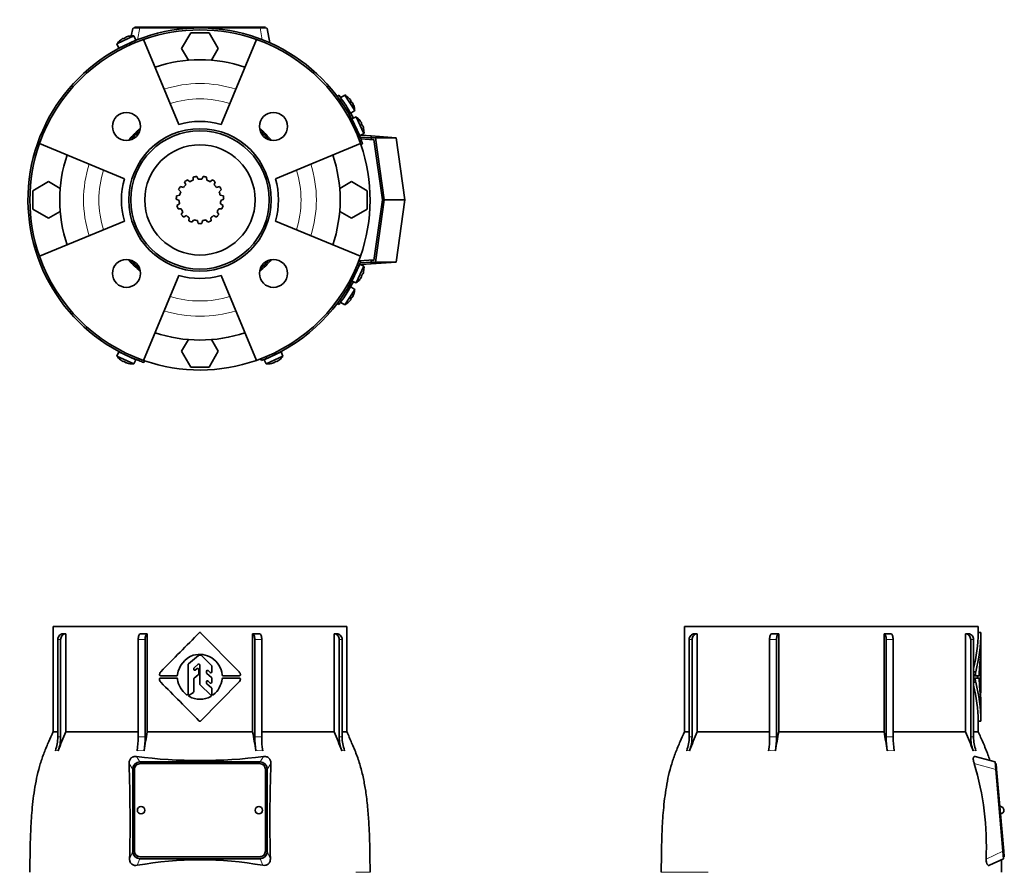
# Model space of a CAD drawing. Header units: millimetres. Extents: x 160 to 756, y -1041 to 1345.
# Tile 15 of 15: x 160 to 687, y 889 to 1345. Entities that reach past the tile are written whole.
import ezdxf

# ---------------------------------------------------------------- set-up
doc = ezdxf.new("R2010")
doc.units = ezdxf.units.MM
for name, color, linetype in [('LOW_134-4', 7, 'Continuous'), ('M5X8_UNI7687', 7, 'Continuous'), ('VSI134_FILTRO_A', 7, 'Continuous'), ('VSI134_FILTRO_B', 7, 'Continuous'), ('VSI134_GIUNTO_8×', 7, 'Continuous'), ('VSI134_SUPPORTO_', 7, 'Continuous'), ('VSI134_TERMINALE', 7, 'Continuous'), ('VSI134_TESTATA', 7, 'Continuous')]:
    doc.layers.add(name, color=color, linetype=linetype)

# ---------------------------------------------------------------- blocks, each defined once
blk = doc.blocks.new('SE')
at = {"layer": 'VSI134_TESTATA', "color": 7, "linetype": 'Continuous', "lineweight": 35}
for p, q in [((334.79, 1020.18), (177.79, 1020.18)), ((177.79, 1020.18), (177.79, 963.84)), ((256.64, 1016.82), (277.24, 995.94)), ((334.79, 963.84), (334.79, 1020.18)), ((180.23, 961.07), (180.23, 1013.18)), ((181.76, 1013.18), (181.76, 961.07)), ((184.55, 1016.18), (184.55, 963.84)), ((223.25, 961.07), (223.25, 1013.18)), ((226.95, 1013.18), (226.95, 961.07)), ((228.11, 1016.18), (228.11, 963.84)), ((284.47, 963.84), (284.47, 1016.18)), ((285.63, 961.07), (285.63, 1013.18)), ((289.33, 1013.18), (289.33, 961.07)), ((328.03, 963.84), (328.03, 1016.18)), ((330.82, 961.07), (330.82, 1013.18)), ((332.35, 1013.18), (332.35, 961.07)), ((250.07, 1000.15), (255.53, 1004.64)), ((255.85, 1004.75), (256.71, 1004.75)), ((257.06, 1004.61), (262.47, 999.26)), ((249.89, 984.01), (249.89, 999.76)), ((252.97, 997.2), (252.97, 997.71)), ((253.14, 998.09), (255.35, 999.97)), ((253.78, 996.8), (254.78, 997.6)), ((255.59, 994.62), (255.59, 997.21)), ((256.17, 989.29), (256.17, 999.59)), ((259.76, 995.44), (259.76, 996.15)), ((260.59, 996.53), (261.79, 995.48)), ((262.62, 995.86), (262.62, 998.91)), ((235.14, 992.54), (243.78, 992.54)), ((243.78, 993.82), (235.18, 993.82)), ((244.29, 994.52), (244.28, 994.3)), ((244.28, 992.07), (244.29, 991.85)), ((252.97, 985.3), (252.97, 992.08)), ((253.16, 992.47), (255.4, 994.23)), ((277.26, 990.45), (256.64, 969.54)), ((259.76, 989.88), (259.76, 990.58)), ((259.93, 995.07), (262.45, 992.87)), ((260.59, 990.96), (261.79, 989.9)), ((262.62, 990.27), (262.62, 992.49)), ((277.43, 993.82), (268.62, 993.82)), ((268.62, 992.55), (277.43, 992.54)), ((262.13, 983.41), (256.33, 988.93)), ((259.93, 989.51), (262.45, 987.26)), ((262.62, 983.98), (262.62, 986.89)), ((250.57, 983.44), (252.74, 984.88)), ((180.23, 963.84), (177.79, 963.84)), ((184.55, 963.84), (223.25, 963.84)), ((228.11, 963.84), (284.47, 963.84)), ((289.33, 963.84), (328.03, 963.84)), ((332.35, 963.84), (334.79, 963.84)), ((220.29, 899.86), (220.29, 943.69)), ((221.29, 943.75), (221.29, 899.91)), ((224.11, 947.68), (288.47, 947.68)), ((288.29, 946.74), (224.29, 946.74)), ((291.29, 899.91), (291.29, 943.75)), ((292.29, 943.69), (292.29, 899.86)), ((221.29, 899.91), (221.29, 899.87)), ((288.47, 895.88), (224.11, 895.88)), ((224.29, 896.93), (288.29, 896.93)), ((224.29, 896.88), (288.29, 896.88)), ((291.29, 899.91), (291.29, 899.87))]:
    blk.add_line(p, q, dxfattribs=at)
at = {"layer": 'VSI134_TESTATA', "color": 4, "linetype": 'Continuous', "lineweight": 9}
for p, q in [((181.76, 1013.18), (180.23, 1013.18)), ((226.95, 1013.18), (223.25, 1013.18)), ((289.33, 1013.18), (285.63, 1013.18)), ((332.35, 1013.18), (330.82, 1013.18)), ((179.31, 953.74), (178.93, 953.69)), ((179.31, 953.74), (180.46, 953.69)), ((223.63, 953.74), (222.71, 953.69)), ((223.63, 953.74), (226.41, 953.69)), ((287.08, 953.74), (286.17, 953.69)), ((287.08, 953.74), (289.86, 953.69)), ((332.5, 953.74), (332.12, 953.69)), ((332.5, 953.74), (333.65, 953.69)), ((224.11, 947.68), (222.29, 950.53)), ((290.29, 950.53), (288.47, 947.68)), ((220.29, 943.69), (218.33, 946.76)), ((294.25, 946.76), (292.29, 943.69)), ((218.65, 895.67), (220.29, 899.86)), ((222.73, 892.35), (224.11, 895.88)), ((224.29, 896.93), (224.29, 896.88)), ((288.29, 896.93), (288.29, 896.88)), ((288.47, 895.88), (289.85, 892.35)), ((292.29, 899.86), (293.93, 895.67)), ((339.75, 888.61), (347.29, 888.61))]:
    blk.add_line(p, q, dxfattribs=at)
at = {"layer": 'VSI134_TESTATA', "color": 7, "linetype": 'Continuous', "lineweight": 35}
for centre, radius, start, end in [((8939.11, -7577.95), 12217.51, 135.293139, 135.430862), ((256.29, 1016.47), 0.5, 44.6048, 135.2692), ((183.79, -336.25), 1352.43, 89.96758, 90.03242), ((328.79, -336.25), 1352.43, 89.96758, 90.03242), ((257.05, 992.56), 12.92, 109.8101, 171.2914), ((256.13, 992.87), 12.34, 57.8588, 106.2573), ((255.85, 1004.25), 0.5, 89.9992, 129.4492), ((256.71, 1004.25), 0.502, 45.3881, 89.921), ((255.6, 992.91), 12.6, 6.1637, 55.7127), ((237.2, 994.27), 2.53, 138.9855, 177.435), ((250.39, 999.76), 0.503, 129.6191, 179.8293), ((253.47, 997.71), 0.503, 130.5093, 179.8462), ((253.47, 997.2), 0.5, 180, 308.3701), ((255.09, 997.21), 0.5, 0, 128.3701), ((255.67, 999.59), 0.5, 0, 130.3555), ((260.26, 996.15), 0.5, 48.872, 180), ((262.12, 995.86), 0.5, 228.8721, 360), ((262.12, 998.91), 0.502, 0.0921, 45.217), ((276.53, 995.24), 1, 39.9753, 44.6048), ((274.93, 994.01), 3.01, 7.2724, 38.3465), ((236.78, 991.85), 2.15, 175.1196, 227.0931), ((235.14, 992.04), 0.5, 90, 181.1653), ((235.18, 994.32), 0.5, 173.2798, 270), ((-3967.25, -3209.91), 5941.64, 44.701818, 44.983778), ((243.78, 994.32), 0.5, 270, 356.945), ((243.78, 992.04), 0.5, 3.055, 90), ((256.37, 993.38), 12.18, 187.2267, 233.2382), ((253.47, 992.08), 0.503, 128.2341, 179.8111), ((255.09, 994.62), 0.503, 308.2331, 359.812), ((260.26, 995.44), 0.503, 180.1424, 228.7099), ((260.26, 990.58), 0.5, 48.3928, 180), ((262.12, 990.27), 0.5, 228.3928, 360), ((262.11, 992.49), 0.503, 0.145, 48.7072), ((255.57, 993.48), 12.63, 308.4465, 353.7792), ((268.62, 994.32), 0.5, 187.0198, 270), ((268.62, 992.05), 0.5, 89.956, 172.9788), ((275.24, 992.23), 2.7, 318.6093, 354.47), ((277.43, 994.32), 0.5, 270, 8.5762), ((277.43, 992.04), 0.5, 352.1811, 89.956), ((252.46, 985.3), 0.504, 303.8575, 359.7442), ((256.68, 989.29), 0.502, 180.1047, 226.3403), ((260.26, 989.89), 0.503, 180.1334, 228.1267), ((262.11, 986.89), 0.503, 0.1074, 48.1235), ((249.39, 984.01), 0.5, 231.9328, 360), ((250.85, 983.02), 0.5, 123.6017, 240.2731), ((256.03, 992.57), 11.36, 241.4726, 271.3254), ((256.56, 992.54), 11.33, 268.6311, 298.8939), ((261.78, 983.05), 0.5, 300.4135, 46.4449), ((263.12, 983.98), 0.5, 179.9709, 308.3186), ((256.29, 969.89), 0.5, 224.7366, 315.3954), ((158.71, 961.06), 21.52, 339.9832, 0.0362), ((390.64, 874.77), 224.52, 156.6256, 159.4185), ((160.24, 961.06), 21.52, 339.9832, 0.0362), ((173.55, 960.99), 49.7, 351.5576, 0.096), ((671.49, 884.5), 450.42, 169.8554, 171.1641), ((177.24, 960.99), 49.7, 351.5576, 0.096), ((-158.91, 884.5), 450.42, 8.8359, 10.1446), ((335.33, 960.99), 49.7, 179.904, 188.4424), ((339.03, 960.99), 49.7, 179.904, 188.4424), ((121.93, 874.77), 224.52, 20.5815, 23.3744), ((352.34, 961.06), 21.52, 179.9638, 200.0168), ((353.87, 961.06), 21.52, 179.9638, 200.0168), ((256.29, 1221.19), 272.79, 262.8396, 277.1604), ((-633.79, 915.87), 852.68, 358.64241, 2.07545), ((1118.44, 916.05), 824.76, 177.86642, 181.41572), ((224.79, 921.83), 2, 0, 180), ((287.79, 921.83), 2, 0, 180), ((256.29, 704.79), 190.54, 79.8557, 100.1443)]:
    blk.add_arc(centre, radius, start, end, dxfattribs=at)
at = {"layer": 'VSI134_TESTATA', "color": 4, "linetype": 'Continuous', "lineweight": 9}
for centre, radius, start, end in [((180.99, 955.21), 5.91, 82.5651, 97.4349), ((225.1, 926.79), 34.33, 86.9151, 93.0849), ((287.48, 926.79), 34.33, 86.9151, 93.0849), ((331.59, 955.21), 5.91, 82.5651, 97.4349)]:
    blk.add_arc(centre, radius, start, end, dxfattribs=at)
at = {"layer": 'VSI134_TESTATA', "color": 7, "linetype": 'Continuous', "lineweight": 35}
for centre, major_axis, ratio, start_param, end_param in [((183, 1013.18), (0, -3), 0.92388, 3.133099, 4.712389), ((184.53, 1013.18), (0, -3), 0.92388, 3.133099, 4.712389), ((224.4, 1013.18), (0, -3), 0.382683, 3.133099, 4.712389), ((228.1, 1013.18), (0, -3), 0.382683, 3.133099, 4.712389), ((284.48, 1013.18), (0, -3), 0.382683, 1.570796, 3.150087), ((288.18, 1013.18), (0, -3), 0.382683, 1.570796, 3.150087), ((328.05, 1013.18), (0, -3), 0.92388, 1.570796, 3.150087), ((329.58, 1013.18), (0, -3), 0.92388, 1.570796, 3.150087), ((224.35, 943.44), (1.95, -3.83), 0.92919, 2.69912, 4.210489), ((224.29, 943.75), (3, 0), 0.996195, 1.570796, 3.141593), ((288.29, 943.75), (3, 0), 0.996195, 0, 1.570796), ((288.23, 943.44), (-1.95, -3.83), 0.92919, 2.072696, 3.584065), ((224.79, 921.83), (2, 0), 0.996195, 3.141593, 6.283185), ((287.79, 921.83), (2, 0), 0.996195, 3.141593, 6.283185), ((224.35, 900.12), (1.95, 3.83), 0.92919, 2.072697, 3.584065), ((224.29, 899.91), (-3, 0), 0.996195, 0, 1.570796), ((224.29, 899.87), (-3, 0), 0.996195, 0, 1.570796), ((288.29, 899.91), (-3, 0), 0.996195, 1.570796, 3.141593), ((288.29, 899.87), (-3, 0), 0.996195, 1.570796, 3.141593), ((288.23, 900.12), (-1.95, 3.83), 0.92919, 2.69912, 4.210488)]:
    blk.add_ellipse(centre, major_axis=major_axis, ratio=ratio, start_param=start_param, end_param=end_param, dxfattribs=at)
for points in [[(224.41, 1016.18), (225.63, 1016.18), (226.86, 1016.18), (228.11, 1016.18)], [(284.47, 1016.18), (285.72, 1016.18), (286.95, 1016.18), (288.17, 1016.18)]]:
    blk.add_open_spline(points, degree=3, dxfattribs=at)
for points, knots in [([(177.8, 963.87), (176.91, 961.92), (175.35, 958.5), (172.89, 952.69), (170.8, 946.7), (169.17, 940.52), (167.96, 934.28), (167.06, 928.04), (166.24, 920.1), (165.66, 910.52), (165.39, 899.22), (165.32, 892.47), (165.3, 888.6)], [0, 0, 0, 0, 0.075828, 0.157662, 0.24065, 0.323649, 0.406117, 0.487779, 0.568882, 0.716697, 0.863346, 1, 1, 1, 1]), ([(347.28, 888.61), (347.26, 891.49), (347.22, 896.59), (347.07, 905.14), (346.73, 913.75), (346.14, 922.45), (345.22, 930.55), (343.95, 938.03), (342.34, 944.87), (340.15, 951.5), (337.49, 957.93), (335.77, 961.71), (334.78, 963.87)], [0, 0, 0, 0, 0.1021, 0.21378, 0.32619, 0.439201, 0.552954, 0.643265, 0.734414, 0.825783, 0.916073, 1, 1, 1, 1]), ([(218.33, 946.76), (218.31, 947.01), (218.32, 947.27), (218.39, 947.79), (218.44, 948.06), (218.62, 948.57), (218.73, 948.82), (219.02, 949.28), (219.19, 949.49), (219.49, 949.77), (219.6, 949.86), (219.82, 950.02), (219.93, 950.09), (220.17, 950.22), (220.29, 950.28), (220.54, 950.37), (220.66, 950.41), (221.03, 950.51), (221.29, 950.55), (221.79, 950.57), (222.04, 950.56), (222.29, 950.53)], [0, 0, 0, 0, 0.125, 0.125, 0.25, 0.25, 0.375, 0.375, 0.5, 0.5, 0.5625, 0.5625, 0.625, 0.625, 0.6875, 0.6875, 0.75, 0.75, 0.875, 0.875, 1, 1, 1, 1]), ([(290.29, 950.53), (290.54, 950.56), (290.79, 950.57), (291.29, 950.55), (291.54, 950.51), (292.04, 950.38), (292.29, 950.29), (292.76, 950.03), (292.98, 949.87), (293.28, 949.6), (293.37, 949.49), (293.55, 949.28), (293.63, 949.17), (293.85, 948.82), (293.96, 948.57), (294.13, 948.06), (294.19, 947.8), (294.26, 947.27), (294.27, 947.01), (294.25, 946.76)], [0, 0, 0, 0, 0.125, 0.125, 0.25, 0.25, 0.375, 0.375, 0.5, 0.5, 0.5625, 0.5625, 0.625, 0.625, 0.75, 0.75, 0.875, 0.875, 1, 1, 1, 1]), ([(222.73, 892.35), (222.24, 892.26), (221.74, 892.25), (221.01, 892.38), (220.77, 892.45), (220.31, 892.64), (220.09, 892.77), (219.69, 893.07), (219.51, 893.24), (219.19, 893.65), (219.05, 893.87), (218.84, 894.35), (218.76, 894.61), (218.66, 895.13), (218.64, 895.4), (218.65, 895.67)], [0, 0, 0, 0, 0.25, 0.25, 0.375, 0.375, 0.5, 0.5, 0.625, 0.625, 0.75, 0.75, 0.875, 0.875, 1, 1, 1, 1]), ([(293.93, 895.67), (293.94, 895.4), (293.92, 895.14), (293.82, 894.62), (293.74, 894.36), (293.58, 894), (293.52, 893.89), (293.39, 893.66), (293.32, 893.56), (293.08, 893.25), (292.89, 893.08), (292.49, 892.77), (292.27, 892.65), (291.81, 892.46), (291.57, 892.39), (290.85, 892.25), (290.34, 892.26), (289.85, 892.35)], [0, 0, 0, 0, 0.125, 0.125, 0.25, 0.25, 0.3125, 0.3125, 0.375, 0.375, 0.5, 0.5, 0.625, 0.625, 0.75, 0.75, 1, 1, 1, 1])]:
    blk.add_open_spline(points, degree=3, knots=knots, dxfattribs=at)
blk = doc.blocks.new('SE1')
at = {"layer": 'LOW_134-4', "color": 7, "linetype": 'Continuous', "lineweight": 35}
for p, q in [((342.32, 1280.98), (349.33, 1280.49)), ((349.33, 1216.26), (341.4, 1215.7))]:
    blk.add_line(p, q, dxfattribs=at)
at = {"layer": 'M5X8_UNI7687', "color": 7, "linetype": 'Continuous', "lineweight": 35}
for p, q in [((220.82, 1336.1), (211.88, 1331.94)), ((212.88, 1329.64), (221.94, 1333.87)), ((213.81, 1333.94), (213.79, 1333.95)), ((215.2, 1334.81), (215.3, 1334.63)), ((216.49, 1335.41), (216.56, 1335.22)), ((218.05, 1335.94), (218.05, 1335.91)), ((221.94, 1333.87), (220.82, 1336.1)), ((211.88, 1331.94), (212.88, 1329.64)), ((333.7, 1304.52), (331.56, 1303.22)), ((339.07, 1296.25), (333.7, 1304.52)), ((335.95, 1302.89), (335.96, 1302.91)), ((337, 1301.64), (336.84, 1301.51)), ((337.01, 1294.83), (339.07, 1296.25)), ((337.78, 1300.45), (337.6, 1300.35)), ((338.49, 1298.97), (338.52, 1298.97)), ((339.85, 1292.78), (337.56, 1291.79)), ((337.56, 1291.79), (341.78, 1282.72)), ((344.02, 1283.84), (339.85, 1292.78)), ((341.85, 1290.85), (341.87, 1290.87)), ((342.72, 1289.46), (342.55, 1289.36)), ((343.32, 1288.18), (343.13, 1288.11)), ((343.85, 1286.61), (343.83, 1286.62)), ((341.78, 1282.72), (344.02, 1283.84)), ((341.78, 1214.02), (337.56, 1204.96)), ((339.85, 1203.97), (344.02, 1212.9)), ((344.02, 1212.9), (341.78, 1214.02)), ((342.72, 1207.28), (342.55, 1207.39)), ((343.32, 1208.57), (343.13, 1208.64)), ((343.83, 1210.13), (343.85, 1210.13)), ((339.07, 1200.5), (337.01, 1201.92)), ((337.56, 1204.96), (339.85, 1203.97)), ((341.87, 1205.88), (341.85, 1205.9)), ((333.7, 1192.23), (339.07, 1200.5)), ((337.78, 1196.3), (337.6, 1196.4)), ((338.49, 1197.77), (338.52, 1197.78)), ((331.56, 1193.53), (333.7, 1192.23)), ((335.95, 1193.86), (335.96, 1193.83)), ((337, 1195.11), (336.84, 1195.24)), ((212.88, 1167.11), (211.88, 1164.81)), ((211.88, 1164.81), (220.82, 1160.64)), ((221.94, 1162.88), (212.88, 1167.11)), ((299.7, 1167.11), (290.64, 1162.88)), ((291.76, 1160.64), (300.7, 1164.81)), ((300.7, 1164.81), (299.7, 1167.11)), ((213.81, 1162.81), (213.79, 1162.8)), ((215.2, 1161.94), (215.3, 1162.11)), ((216.49, 1161.34), (216.56, 1161.53)), ((218.05, 1160.84), (218.05, 1160.81)), ((220.82, 1160.64), (221.94, 1162.88)), ((290.64, 1162.88), (291.76, 1160.64)), ((294.53, 1160.84), (294.53, 1160.81)), ((296.09, 1161.34), (296.02, 1161.53)), ((297.38, 1161.94), (297.28, 1162.11)), ((298.77, 1162.81), (298.79, 1162.8))]:
    blk.add_line(p, q, dxfattribs=at)
for centre, radius, start, end in [((220.03, 1326.13), 10, 128.5916, 144.5414), ((220.03, 1326.13), 10, 85.4586, 101.4084), ((220.34, 1332.57), 0.5, 115, 138.8118), ((214.9, 1330.03), 0.5, 91.1882, 115), ((332.23, 1301.27), 0.5, 9.1315, 33), ((329.09, 1295.65), 10, 46.5916, 62.5414), ((335.5, 1296.24), 0.5, 33, 56.6899), ((329.09, 1295.65), 10, 3.4586, 19.4084), ((334.05, 1284.63), 10, 38.5916, 54.5414), ((337.95, 1289.76), 0.5, 1.1882, 25), ((334.05, 1284.63), 10, 355.4586, 11.4084), ((340.48, 1284.32), 0.5, 25, 48.8118), ((340.48, 1212.42), 0.5, 311.1882, 335), ((334.05, 1212.11), 10, 348.5916, 4.5414), ((337.95, 1206.99), 0.5, 335, 358.8118), ((334.05, 1212.11), 10, 305.4586, 321.4084), ((335.5, 1200.51), 0.5, 303.3101, 327), ((329.09, 1201.1), 10, 340.5916, 356.5414), ((332.23, 1195.48), 0.5, 327, 349.9069), ((329.09, 1201.1), 10, 297.4586, 313.4084), ((220.03, 1170.61), 10, 215.4586, 231.4084), ((214.9, 1166.71), 0.5, 245, 268.8118), ((297.68, 1166.71), 0.5, 271.1882, 295), ((292.55, 1170.61), 10, 308.5916, 324.5414), ((220.03, 1170.61), 10, 258.5916, 274.5414), ((220.34, 1164.18), 0.5, 221.1882, 245), ((292.55, 1170.61), 10, 265.4586, 281.4084), ((292.24, 1164.18), 0.5, 295, 318.8118)]:
    blk.add_arc(centre, radius, start, end, dxfattribs=at)
for centre, major_axis, ratio, start_param, end_param in [((220.02, 1326.15), (-9.06, -4.23), 0.996195, 4.833518, 4.948078), ((219.1, 1328.14), (8.39, 3.91), 0.811251, 1.49595, 1.645642), ((220.02, 1326.15), (9.06, 4.23), 0.996195, 1.335108, 1.449667), ((329.1, 1295.66), (-5.45, 8.39), 0.996195, 4.833518, 4.948078), ((330.94, 1296.85), (5.04, -7.77), 0.811251, 1.49595, 1.645642), ((329.1, 1295.66), (5.45, -8.39), 0.996195, 1.335108, 1.449667), ((334.06, 1284.64), (-4.23, 9.06), 0.996195, 4.833518, 4.948078), ((336.05, 1285.57), (3.91, -8.39), 0.811251, 1.49595, 1.645642), ((334.06, 1284.64), (4.23, -9.06), 0.996195, 1.335108, 1.449667), ((334.06, 1212.11), (-4.23, -9.06), 0.996195, 1.335108, 1.449667), ((336.05, 1211.18), (-3.91, -8.39), 0.811251, 1.49595, 1.645642), ((334.06, 1212.11), (4.23, 9.06), 0.996195, 4.833518, 4.948078), ((330.94, 1199.9), (-5.04, -7.77), 0.811251, 1.49595, 1.645642), ((329.1, 1201.09), (5.45, 8.39), 0.996195, 4.833518, 4.948078), ((329.1, 1201.09), (-5.45, -8.39), 0.996195, 1.335108, 1.449667), ((220.02, 1170.6), (-9.06, 4.23), 0.996195, 1.335108, 1.449667), ((219.1, 1168.61), (-8.39, 3.91), 0.811251, 1.49595, 1.645642), ((220.02, 1170.6), (9.06, -4.23), 0.996195, 4.833518, 4.948078), ((292.56, 1170.6), (-9.06, -4.23), 0.996195, 1.335108, 1.449667), ((293.48, 1168.61), (-8.39, -3.91), 0.811251, 1.49595, 1.645642), ((292.56, 1170.6), (9.06, 4.23), 0.996195, 4.833518, 4.948078)]:
    blk.add_ellipse(centre, major_axis=major_axis, ratio=ratio, start_param=start_param, end_param=end_param, dxfattribs=at)
for points in [[(215.2, 1334.81), (215.2, 1334.81), (215.2, 1334.81), (215.19, 1334.81), (215.17, 1334.81), (215.16, 1334.81), (215.14, 1334.8), (215.12, 1334.79), (215.09, 1334.78), (215.06, 1334.77), (215.02, 1334.75), (214.99, 1334.73), (214.95, 1334.72), (214.91, 1334.69), (214.87, 1334.67), (214.84, 1334.65), (214.79, 1334.63), (214.76, 1334.61), (214.75, 1334.6)], [(216.94, 1335.62), (216.92, 1335.61), (216.89, 1335.6), (216.84, 1335.59), (216.8, 1335.57), (216.76, 1335.56), (216.72, 1335.54), (216.68, 1335.52), (216.65, 1335.51), (216.61, 1335.49), (216.58, 1335.48), (216.55, 1335.47), (216.53, 1335.45), (216.52, 1335.44), (216.5, 1335.43), (216.49, 1335.42), (216.49, 1335.42), (216.49, 1335.41), (216.49, 1335.41)], [(337, 1301.64), (337.01, 1301.64), (337.01, 1301.64), (337.01, 1301.65), (337, 1301.66), (337, 1301.68), (336.99, 1301.7), (336.98, 1301.72), (336.96, 1301.74), (336.94, 1301.77), (336.92, 1301.8), (336.9, 1301.84), (336.88, 1301.87), (336.85, 1301.91), (336.82, 1301.94), (336.8, 1301.98), (336.77, 1302.01), (336.74, 1302.04), (336.73, 1302.05)], [(338.05, 1300.03), (338.04, 1300.04), (338.03, 1300.07), (338, 1300.12), (337.98, 1300.16), (337.96, 1300.2), (337.94, 1300.23), (337.92, 1300.27), (337.9, 1300.3), (337.88, 1300.34), (337.86, 1300.36), (337.84, 1300.39), (337.83, 1300.41), (337.81, 1300.42), (337.8, 1300.43), (337.79, 1300.44), (337.78, 1300.45), (337.78, 1300.45), (337.78, 1300.45)], [(342.72, 1289.46), (342.73, 1289.46), (342.73, 1289.47), (342.73, 1289.48), (342.73, 1289.49), (342.72, 1289.5), (342.72, 1289.52), (342.71, 1289.55), (342.7, 1289.58), (342.68, 1289.61), (342.67, 1289.64), (342.65, 1289.68), (342.63, 1289.71), (342.61, 1289.75), (342.59, 1289.79), (342.57, 1289.83), (342.54, 1289.87), (342.52, 1289.9), (342.51, 1289.91)], [(343.54, 1287.72), (343.53, 1287.74), (343.52, 1287.77), (343.5, 1287.82), (343.49, 1287.86), (343.47, 1287.9), (343.46, 1287.94), (343.44, 1287.98), (343.42, 1288.02), (343.41, 1288.05), (343.39, 1288.08), (343.38, 1288.11), (343.37, 1288.13), (343.36, 1288.15), (343.35, 1288.16), (343.34, 1288.17), (343.33, 1288.18), (343.33, 1288.18), (343.32, 1288.18)], [(342.51, 1206.83), (342.52, 1206.85), (342.54, 1206.88), (342.57, 1206.92), (342.59, 1206.96), (342.61, 1207), (342.63, 1207.03), (342.65, 1207.07), (342.67, 1207.11), (342.68, 1207.14), (342.7, 1207.17), (342.71, 1207.2), (342.72, 1207.22), (342.72, 1207.24), (342.73, 1207.26), (342.73, 1207.27), (342.73, 1207.28), (342.73, 1207.28), (342.72, 1207.28)], [(343.32, 1208.57), (343.33, 1208.57), (343.33, 1208.57), (343.34, 1208.58), (343.35, 1208.59), (343.36, 1208.6), (343.37, 1208.62), (343.38, 1208.64), (343.39, 1208.66), (343.41, 1208.69), (343.42, 1208.73), (343.44, 1208.77), (343.46, 1208.8), (343.47, 1208.84), (343.49, 1208.89), (343.5, 1208.93), (343.52, 1208.97), (343.53, 1209.01), (343.54, 1209.02)], [(337.78, 1196.3), (337.78, 1196.3), (337.78, 1196.3), (337.79, 1196.3), (337.8, 1196.31), (337.81, 1196.32), (337.83, 1196.34), (337.84, 1196.36), (337.86, 1196.38), (337.88, 1196.41), (337.9, 1196.44), (337.92, 1196.48), (337.94, 1196.51), (337.96, 1196.55), (337.98, 1196.59), (338, 1196.63), (338.03, 1196.67), (338.04, 1196.7), (338.05, 1196.72)], [(336.73, 1194.69), (336.74, 1194.71), (336.77, 1194.73), (336.8, 1194.77), (336.82, 1194.81), (336.85, 1194.84), (336.88, 1194.88), (336.9, 1194.91), (336.92, 1194.94), (336.94, 1194.97), (336.96, 1195), (336.98, 1195.03), (336.99, 1195.05), (337, 1195.07), (337, 1195.08), (337.01, 1195.1), (337.01, 1195.11), (337.01, 1195.11), (337, 1195.11)], [(214.75, 1162.15), (214.76, 1162.14), (214.79, 1162.12), (214.84, 1162.1), (214.87, 1162.07), (214.91, 1162.05), (214.95, 1162.03), (214.99, 1162.01), (215.02, 1161.99), (215.06, 1161.98), (215.09, 1161.96), (215.12, 1161.95), (215.14, 1161.94), (215.16, 1161.94), (215.17, 1161.93), (215.19, 1161.93), (215.2, 1161.93), (215.2, 1161.94), (215.2, 1161.94)], [(216.49, 1161.34), (216.49, 1161.34), (216.49, 1161.33), (216.49, 1161.32), (216.5, 1161.32), (216.52, 1161.31), (216.53, 1161.29), (216.55, 1161.28), (216.58, 1161.27), (216.61, 1161.25), (216.65, 1161.24), (216.68, 1161.22), (216.72, 1161.21), (216.76, 1161.19), (216.8, 1161.18), (216.84, 1161.16), (216.89, 1161.14), (216.92, 1161.13), (216.94, 1161.13)], [(295.64, 1161.13), (295.66, 1161.13), (295.69, 1161.14), (295.73, 1161.16), (295.78, 1161.18), (295.82, 1161.19), (295.86, 1161.21), (295.9, 1161.22), (295.93, 1161.24), (295.97, 1161.25), (296, 1161.27), (296.03, 1161.28), (296.05, 1161.29), (296.06, 1161.31), (296.08, 1161.32), (296.09, 1161.32), (296.09, 1161.33), (296.09, 1161.34), (296.09, 1161.34)], [(297.38, 1161.94), (297.38, 1161.94), (297.38, 1161.93), (297.39, 1161.93), (297.41, 1161.93), (297.42, 1161.94), (297.44, 1161.94), (297.46, 1161.95), (297.49, 1161.96), (297.52, 1161.98), (297.56, 1161.99), (297.59, 1162.01), (297.63, 1162.03), (297.67, 1162.05), (297.7, 1162.07), (297.74, 1162.1), (297.79, 1162.12), (297.81, 1162.14), (297.83, 1162.15)]]:
    blk.add_open_spline(points, degree=3, dxfattribs=at)
at = {"layer": 'VSI134_FILTRO_A', "color": 4, "linetype": 'Continuous', "lineweight": 9}
for p, q in [((341.31, 1280.82), (342.25, 1281.15)), ((223.52, 1162.41), (223.84, 1163.35))]:
    blk.add_line(p, q, dxfattribs=at)
at = {"layer": 'VSI134_FILTRO_A', "color": 7, "linetype": 'Continuous', "lineweight": 35}
for p, q in [((342.33, 1278), (343.28, 1278.33)), ((226.34, 1161.39), (226.66, 1162.33))]:
    blk.add_line(p, q, dxfattribs=at)
for radius, start, end in [(92, 20.8687, 249.1313), (91, 70.6497, 109.3503), (92, 19, 20.8687), (91, 160.6497, 199.3503), (91, 19, 19.3646), (92, 249.1313, 251), (91, 250.6665, 251)]:
    blk.add_arc((256.29, 1248.37), radius, start, end, dxfattribs=at)
at = {"layer": 'VSI134_FILTRO_B', "color": 4, "linetype": 'Continuous', "lineweight": 9}
for p, q in [((341.06, 1212.62), (340.12, 1212.98)), ((291.68, 1164.54), (292.04, 1163.6))]:
    blk.add_line(p, q, dxfattribs=at)
at = {"layer": 'VSI134_FILTRO_B', "color": 7, "linetype": 'Continuous', "lineweight": 35}
for p, q in [((342.18, 1215.4), (341.25, 1215.76)), ((288.9, 1163.42), (289.26, 1162.48))]:
    blk.add_line(p, q, dxfattribs=at)
for start, end in [(292.8687, 337.1313), (337.1313, 339), (291, 292.8687)]:
    blk.add_arc((256.29, 1248.37), 92, start, end, dxfattribs=at)
at = {"layer": 'VSI134_GIUNTO_8×', "color": 7, "linetype": 'Continuous', "lineweight": 35}
for p, q in [((250.93, 1258.11), (249.61, 1259.18)), ((252.73, 1260.56), (252.64, 1258.87)), ((255.35, 1259.45), (254.58, 1260.96)), ((258, 1260.96), (257.23, 1259.45)), ((259.94, 1258.87), (259.85, 1260.56)), ((262.97, 1259.18), (261.65, 1258.11)), ((244.85, 1253.89), (246.05, 1252.69)), ((247.43, 1255.09), (245.79, 1255.52)), ((248.08, 1258.06), (248.69, 1256.48)), ((263.89, 1256.48), (264.5, 1258.06)), ((266.78, 1255.52), (265.15, 1255.09)), ((266.53, 1252.69), (267.73, 1253.89)), ((243.6, 1248.76), (245.18, 1248.15)), ((245.47, 1250.9), (243.79, 1250.64)), ((268.79, 1250.64), (267.11, 1250.9)), ((267.4, 1248.15), (268.98, 1248.76)), ((245.37, 1246.28), (243.95, 1245.36)), ((244.54, 1243.56), (246.23, 1243.65)), ((266.35, 1243.65), (268.04, 1243.56)), ((268.63, 1245.36), (267.21, 1246.28)), ((247.17, 1242.02), (246.25, 1240.6)), ((247.51, 1239.2), (249.02, 1239.97)), ((250.54, 1238.86), (250.27, 1237.19)), ((262.3, 1237.19), (262.04, 1238.86)), ((263.56, 1239.97), (265.07, 1239.2)), ((266.33, 1240.6), (265.41, 1242.02)), ((252, 1236.42), (253.07, 1237.74)), ((254.91, 1237.35), (255.34, 1235.71)), ((257.24, 1235.71), (257.67, 1237.35)), ((259.51, 1237.74), (260.58, 1236.42))]:
    blk.add_line(p, q, dxfattribs=at)
blk.add_circle((256.29, 1248.37), 29.5, dxfattribs=at)
for radius, start, end in [(12.7, 121.7298, 130.2702), (12.7, 97.7298, 106.2702), (11.12, 85.1532, 94.8468), (12.7, 73.7298, 82.2702), (12.7, 49.7298, 58.2702), (12.7, 145.7298, 154.2702), (11.12, 133.1532, 142.8468), (11.12, 109.1532, 118.8468), (11.12, 61.1532, 70.8468), (11.12, 37.1532, 46.8468), (12.7, 25.7298, 34.2702), (12.7, 169.7298, 178.2702), (11.12, 157.1532, 166.8468), (11.12, 13.1532, 22.8468), (12.7, 1.7298, 10.2702), (12.7, 193.7298, 202.2702), (11.12, 181.1532, 190.8468), (11.12, 205.1532, 214.8468), (11.12, 325.1532, 334.8468), (11.12, 349.1532, 358.8468), (12.7, 337.7298, 346.2702), (12.7, 217.7298, 226.2702), (11.12, 229.1532, 238.8468), (11.12, 301.1532, 310.8468), (12.7, 313.7298, 322.2702), (12.7, 241.7298, 250.2702), (11.12, 253.1532, 262.8468), (12.7, 265.7298, 274.2702), (11.12, 277.1532, 286.8468), (12.7, 289.7298, 298.2702)]:
    blk.add_arc((256.29, 1248.37), radius, start, end, dxfattribs=at)
at = {"layer": 'VSI134_SUPPORTO_', "color": 7, "linetype": 'Continuous', "lineweight": 35}
for p, q in [((226.14, 1334.23), (244.95, 1288.81)), ((251.38, 1337.87), (246.47, 1329.37)), ((261.2, 1337.87), (251.38, 1337.87)), ((266.1, 1329.37), (261.2, 1337.87)), ((286.44, 1334.23), (267.63, 1288.81)), ((246.47, 1329.37), (250.09, 1323.12)), ((262.49, 1323.12), (266.1, 1329.37)), ((170.43, 1278.53), (215.85, 1259.71)), ((342.15, 1278.53), (296.73, 1259.71)), ((175.29, 1258.19), (166.79, 1253.28)), ((181.55, 1254.58), (175.29, 1258.19)), ((337.29, 1258.19), (331.03, 1254.58)), ((345.79, 1253.28), (337.29, 1258.19)), ((166.79, 1253.28), (166.79, 1243.47)), ((345.79, 1243.47), (345.79, 1253.28)), ((166.79, 1243.47), (175.29, 1238.56)), ((337.29, 1238.56), (345.79, 1243.47)), ((175.29, 1238.56), (181.55, 1242.17)), ((331.03, 1242.17), (337.29, 1238.56)), ((170.43, 1218.22), (215.85, 1237.03)), ((342.15, 1218.22), (296.73, 1237.03)), ((226.14, 1162.51), (244.95, 1207.93)), ((286.44, 1162.51), (267.63, 1207.93)), ((250.09, 1173.63), (246.47, 1167.37)), ((266.1, 1167.37), (262.49, 1173.63)), ((246.47, 1167.37), (251.38, 1158.87)), ((261.2, 1158.87), (266.1, 1167.37)), ((251.38, 1158.87), (261.2, 1158.87))]:
    blk.add_line(p, q, dxfattribs=at)
for centre, radius in [((216.97, 1287.69), 7.5), ((295.6, 1287.69), 7.5), ((256.29, 1248.37), 38.1), ((256.29, 1248.37), 37), ((216.97, 1209.06), 7.5), ((295.6, 1209.06), 7.5)]:
    blk.add_circle(centre, radius, dxfattribs=at)
for radius, start, end in [(91, 109.3503, 160.6497), (91, 19.3503, 70.6497), (75, 71.3226, 108.6774), (49.76, 129.8749, 140.1251), (49, 131.0889, 138.9111), (42, 74.3371, 105.6629), (49.76, 39.8749, 50.1251), (91, 340.6497, 19), (75, 161.3226, 198.6774), (75, 341.3226, 18.6774), (42, 164.3371, 195.6629), (42, 344.3371, 15.6629), (91, 199.3503, 250.6497), (91, 289.3503, 340.6497), (49.76, 219.8749, 230.1251), (49.76, 309.8749, 320.1251), (49, 311.0889, 318.9111), (42, 254.3371, 285.6629), (75, 251.3226, 288.6774), (91, 251, 289.3503)]:
    blk.add_arc((256.29, 1248.37), radius, start, end, dxfattribs=at)
at = {"layer": 'VSI134_SUPPORTO_', "color": 4, "linetype": 'Continuous', "lineweight": 9}
for radius, start, end in [(62.27, 72.1054, 107.8946), (54.06, 72.8071, 107.1929), (62.27, 162.1054, 197.8946), (54.06, 162.8071, 197.1929), (54.06, 342.8071, 17.1929), (62.27, 342.1054, 17.8946), (54.06, 252.8071, 287.1929), (62.27, 252.1054, 287.8946)]:
    blk.add_arc((256.29, 1248.37), radius, start, end, dxfattribs=at)
at = {"layer": 'VSI134_SUPPORTO_', "color": 7, "linetype": 'Continuous', "lineweight": 35}
for points, knots in [([(293.11, 1280.71), (292.99, 1280.84), (292.73, 1281.13), (292.32, 1281.59), (291.86, 1282.07), (291.41, 1282.55), (290.77, 1283.19), (289.96, 1283.98), (289.16, 1284.72), (288.69, 1285.13), (288.57, 1285.24)], [0.4175395, 0.4175395, 0.4175395, 0.4175395, 0.4310399, 0.4482815, 0.4655231, 0.4827647, 0.5000063, 0.5357201, 0.571434, 0.5842535, 0.5842535, 0.5842535, 0.5842535]), ([(219.53, 1215.98), (219.62, 1215.87), (219.87, 1215.6), (220.26, 1215.16), (220.71, 1214.68), (221.17, 1214.2), (221.81, 1213.56), (222.62, 1212.76), (223.4, 1212.05), (223.85, 1211.65), (223.96, 1211.55)], [0.4196811, 0.4196811, 0.4196811, 0.4196811, 0.4310399, 0.4482815, 0.4655231, 0.4827647, 0.5000063, 0.5357201, 0.571434, 0.5825739, 0.5825739, 0.5825739, 0.5825739])]:
    blk.add_open_spline(points, degree=3, knots=knots, dxfattribs=at)
at = {"layer": 'VSI134_TERMINALE', "color": 7, "linetype": 'Continuous', "lineweight": 35}
for p, q in [((330.54, 1304.37), (329.74, 1303.77)), ((341.92, 1282.01), (347.85, 1281.6)), ((342.62, 1282.96), (347.85, 1282.6)), ((347.85, 1281.83), (347.85, 1282.6)), ((347.85, 1282.6), (361.19, 1281.67)), ((347.85, 1281.83), (347.85, 1280.83)), ((347.85, 1281.83), (350.18, 1281.67)), ((349.3, 1280.72), (347.85, 1280.83)), ((349.3, 1280.72), (353.85, 1248.37)), ((354.86, 1248.37), (350.18, 1281.67)), ((350.18, 1281.67), (361.19, 1281.67)), ((361.19, 1281.67), (365.87, 1248.37)), ((353.85, 1248.37), (349.3, 1216.02)), ((350.18, 1215.08), (354.86, 1248.37)), ((354.86, 1248.37), (365.87, 1248.37)), ((361.19, 1215.08), (365.87, 1248.37)), ((341.92, 1214.74), (347.85, 1215.15)), ((342.62, 1213.78), (347.85, 1214.15)), ((347.85, 1215.92), (349.3, 1216.02)), ((347.85, 1215.92), (347.85, 1214.92)), ((347.85, 1214.15), (361.19, 1215.08)), ((347.85, 1214.92), (350.18, 1215.08)), ((347.85, 1214.92), (347.85, 1214.15)), ((350.18, 1215.08), (361.19, 1215.08)), ((329.74, 1192.98), (330.54, 1192.37))]:
    blk.add_line(p, q, dxfattribs=at)
at = {"layer": 'VSI134_TERMINALE', "color": 4, "linetype": 'Continuous', "lineweight": 9}
for p, q in [((335.61, 1296.93), (334.81, 1296.32)), ((334.81, 1200.43), (335.61, 1199.82))]:
    blk.add_line(p, q, dxfattribs=at)
at = {"layer": 'VSI134_TERMINALE', "color": 7, "linetype": 'Continuous', "lineweight": 35}
for start, end in [(31.4706, 37.0241), (28.067, 31.4706), (21.8355, 21.933), (338.067, 338.1645), (328.5294, 331.933), (322.9759, 328.5294)]:
    blk.add_arc((256.29, 1248.37), 93, start, end, dxfattribs=at)
at = {"layer": 'VSI134_TESTATA', "color": 7, "linetype": 'Continuous', "lineweight": 35}
for p, q in [((220.29, 1340.14), (219.56, 1336.12)), ((221.29, 1340.63), (221.29, 1340.37)), ((288.47, 1340.48), (224.11, 1340.48)), ((224.29, 1340.89), (288.29, 1340.89)), ((291.29, 1340.63), (291.29, 1340.37)), ((293.7, 1332.42), (292.29, 1340.14))]:
    blk.add_line(p, q, dxfattribs=at)
at = {"layer": 'VSI134_TESTATA', "color": 4, "linetype": 'Continuous', "lineweight": 9}
for p, q in [((222.95, 1334.12), (224.11, 1340.48)), ((224.29, 1340.89), (224.29, 1340.48)), ((288.29, 1340.89), (288.29, 1340.48)), ((288.47, 1340.48), (289.63, 1334.12))]:
    blk.add_line(p, q, dxfattribs=at)
at = {"layer": 'VSI134_TESTATA', "color": 7, "linetype": 'Continuous', "lineweight": 35}
for centre, major_axis, ratio, start_param, end_param in [((224.35, 1340.11), (4.06, -0.02), 0.091176, 1.630723, 3.142091), ((224.29, 1340.63), (-3, 0), 0.087156, 4.712389, 6.283185), ((288.29, 1340.63), (-3, 0), 0.087156, 3.141593, 4.712389), ((288.23, 1340.11), (-4.06, -0.02), 0.091176, 3.141095, 4.652463)]:
    blk.add_ellipse(centre, major_axis=major_axis, ratio=ratio, start_param=start_param, end_param=end_param, dxfattribs=at)
blk = doc.blocks.new('SE3')
at = {"layer": 'VSI134_TESTATA', "color": 7, "linetype": 'Continuous', "lineweight": 35}
for p, q in [((672.56, 1020.18), (515.56, 1020.18)), ((515.56, 1020.18), (515.56, 963.84)), ((672.56, 1016.97), (672.56, 1020.18)), ((674.08, 1016.97), (672.56, 1016.97)), ((674.06, 1005.11), (674.06, 1016.97)), ((518, 961.07), (518, 1013.18)), ((519.53, 1013.18), (519.53, 961.07)), ((520.79, 1016.18), (522.32, 1016.18)), ((522.32, 1016.18), (522.32, 963.84)), ((561.02, 961.07), (561.02, 1013.18)), ((564.72, 1013.18), (564.72, 961.07)), ((565.87, 1016.18), (565.87, 963.84)), ((622.24, 963.84), (622.24, 1016.18)), ((623.4, 961.07), (623.4, 1013.18)), ((627.09, 1013.18), (627.09, 961.07)), ((665.79, 963.84), (665.79, 1016.18)), ((668.59, 961.07), (668.59, 1013.18)), ((670.12, 1013.18), (670.12, 961.07)), ((674.06, 1004.75), (673.96, 1004.75)), ((674.06, 1004.75), (674.06, 1004.75)), ((674.06, 988.97), (674.06, 1004.75)), ((670.12, 995.93), (671.26, 995.93)), ((673.8, 984.01), (673.8, 999.76)), ((673.99, 997.2), (673.99, 997.71)), ((674.06, 997.71), (673.99, 997.71)), ((674.05, 994.62), (674.05, 997.21)), ((674.06, 989.29), (674.06, 999.59)), ((671.22, 993.82), (670.12, 993.82)), ((671.21, 992.54), (670.12, 992.54)), ((670.12, 990.27), (671.26, 990.27)), ((671.21, 992.54), (673.07, 992.54)), ((673.07, 993.82), (671.22, 993.82)), ((672.3, 993.82), (672.3, 992.54)), ((673.15, 994.52), (673.15, 994.3)), ((673.15, 992.07), (673.15, 991.85)), ((673.99, 985.3), (673.99, 992.08)), ((674.06, 969.39), (674.06, 981.21)), ((672.56, 963.84), (672.56, 969.4)), ((672.56, 969.39), (674.08, 969.39)), ((518, 963.84), (515.56, 963.84)), ((522.32, 963.84), (561.02, 963.84)), ((565.87, 963.84), (622.24, 963.84)), ((627.09, 963.84), (665.79, 963.84)), ((670.12, 963.84), (672.56, 963.84)), ((681.63, 947.68), (671.01, 950.53)), ((681.98, 943.69), (681.63, 947.68)), ((682.22, 946.74), (681.72, 946.69)), ((685.82, 899.86), (681.98, 943.69)), ((682.22, 946.74), (682.48, 943.75)), ((682.48, 943.75), (686.31, 899.91)), ((678.62, 892.35), (686.17, 895.88)), ((686.17, 895.88), (685.82, 899.86)), ((686.58, 896.93), (686.08, 896.88)), ((686.31, 899.91), (686.58, 896.93)), ((685.05, 888.6), (684.99, 895.32))]:
    blk.add_line(p, q, dxfattribs=at)
at = {"layer": 'VSI134_TESTATA', "color": 4, "linetype": 'Continuous', "lineweight": 9}
for p, q in [((674.06, 1016.82), (672.56, 1016.82)), ((519.53, 1013.18), (518, 1013.18)), ((564.72, 1013.18), (561.02, 1013.18)), ((627.09, 1013.18), (623.4, 1013.18)), ((670.12, 1013.18), (668.59, 1013.18)), ((674.05, 1004.64), (674, 1004.64)), ((673.8, 999.76), (673.43, 999.76)), ((673.82, 1000.15), (673.47, 1000.15)), ((674.04, 997.6), (673.99, 997.6)), ((674.05, 999.59), (674.06, 999.59)), ((671.08, 994.38), (670.12, 994.38)), ((671.07, 992.03), (670.12, 992.03)), ((674.06, 989.29), (673.99, 989.29)), ((674.06, 988.93), (673.99, 988.93)), ((673.69, 984.01), (673.8, 984.01)), ((674.06, 969.54), (672.56, 969.54)), ((517.08, 953.74), (516.7, 953.69)), ((517.08, 953.74), (518.23, 953.69)), ((561.4, 953.74), (560.48, 953.69)), ((561.4, 953.74), (564.18, 953.69)), ((624.85, 953.74), (623.94, 953.69)), ((624.85, 953.74), (627.63, 953.69)), ((670.27, 953.74), (669.89, 953.69)), ((670.27, 953.74), (671.42, 953.69)), ((681.98, 943.69), (670.54, 946.76)), ((682.48, 943.75), (681.98, 943.7)), ((676.83, 895.67), (685.82, 899.86)), ((686.31, 899.91), (685.82, 899.87)), ((510.96, 888.61), (503.06, 888.61)), ((510.96, 888.61), (528.15, 888.61))]:
    blk.add_line(p, q, dxfattribs=at)
at = {"layer": 'VSI134_TESTATA', "color": 7, "linetype": 'Continuous', "lineweight": 35}
for centre, radius, start, end in [((591.97, 1017.2), 80.59, 345.9095, 359.7321), ((591.91, 1017.2), 82.15, 344.9898, 359.7358), ((679.83, 1016.86), 7.28, 179.1046, 180.2708), ((681.47, 1016.86), 7.42, 179.1214, 180.2657), ((666.56, -336.25), 1352.43, 89.96758, 90.03242), ((760.89, 992.56), 87.76, 172.0392, 178.7216), ((676.68, 1004.64), 2.62, 177.5536, 180.0422), ((678.35, 994.36), 7.26, 167.5582, 179.8399), ((678.27, 999.79), 4.47, 175.3857, 180.3363), ((682.93, 997.73), 8.94, 177.7058, 180.1487), ((677.2, 991.8), 6.14, 177.8102, 194.3701), ((593.6, 969.24), 80.46, 0.2159, 15.1552), ((752.36, 993.3), 79.22, 181.0495, 187.0172), ((682.66, 992.1), 8.67, 177.5714, 180.174), ((643.09, 994.57), 30.96, 359.3581, 0.0868), ((593.63, 969.24), 78.93, 0.2176, 14.2445), ((666.81, 985.25), 7.18, 357.0176, 0.3416), ((350.35, 989.04), 323.71, 359.9799, 0.044), ((679.06, 983.02), 5.22, 175.4684, 184.8086), ((701.39, 985.93), 27.74, 186.9326, 189.8061), ((681.65, 969.51), 7.6, 179.748, 180.8649), ((496.47, 961.06), 21.52, 339.9832, 0.0362), ((728.41, 874.77), 224.52, 156.6256, 159.4185), ((498, 961.06), 21.52, 339.9832, 0.0362), ((511.32, 960.99), 49.7, 351.5576, 0.096), ((1009.26, 884.5), 450.42, 169.8554, 171.1641), ((515.01, 960.99), 49.7, 351.5576, 0.096), ((178.86, 884.5), 450.42, 8.8359, 10.1446), ((673.1, 960.99), 49.7, 179.904, 188.4424), ((676.8, 960.99), 49.7, 179.904, 188.4424), ((459.7, 874.77), 224.52, 20.5815, 23.3744), ((690.11, 961.06), 21.52, 179.9638, 200.0168), ((691.64, 961.06), 21.52, 179.9638, 200.0168), ((522.34, 902.58), 154.64, 357.4417, 16.5999), ((684.4, 921.83), 2, 0, 95), ((684.4, 921.83), 2, 275, 0)]:
    blk.add_arc(centre, radius, start, end, dxfattribs=at)
at = {"layer": 'VSI134_TESTATA', "color": 4, "linetype": 'Continuous', "lineweight": 9}
for centre, radius, start, end in [((518.76, 955.21), 5.91, 82.5651, 97.4349), ((562.87, 926.79), 34.33, 86.9151, 93.0849), ((625.25, 926.79), 34.33, 86.9151, 93.0849), ((669.35, 955.21), 5.91, 82.5651, 97.4349)]:
    blk.add_arc(centre, radius, start, end, dxfattribs=at)
at = {"layer": 'VSI134_TESTATA', "color": 7, "linetype": 'Continuous', "lineweight": 35}
for centre, major_axis, ratio, start_param, end_param in [((520.77, 1013.18), (0, -3), 0.92388, 3.133099, 4.712389), ((522.3, 1013.18), (0, -3), 0.92388, 3.133099, 4.712389), ((562.17, 1013.18), (0, -3), 0.382683, 3.133099, 4.712389), ((565.86, 1013.18), (0, -3), 0.382683, 3.133099, 4.712389), ((622.25, 1013.18), (0, -3), 0.382683, 1.570796, 3.150087), ((625.95, 1013.18), (0, -3), 0.382683, 1.570796, 3.150087), ((665.82, 1013.18), (0, -3), 0.92388, 1.570796, 3.150087), ((667.35, 1013.18), (0, -3), 0.92388, 1.570796, 3.150087), ((594.06, 1005.26), (80, 0), 0.822826, 6.205393, 6.273677), ((536.36, 1000.77), (137.7, 0), 0.647529, 6.253187, 6.27423), ((543.96, 998.79), (130.1, 0), 0.620738, 6.258543, 6.268388), ((545.12, 994.92), (128.93, 0), 0.616282, 6.252338, 6.274414), ((594.06, 988.96), (80, 0), 0.950793, 6.241621, 6.282699), ((558.93, 987.23), (115.13, 0), 0.553416, -0.059599, -0.03695)]:
    blk.add_ellipse(centre, major_axis=major_axis, ratio=ratio, start_param=start_param, end_param=end_param, dxfattribs=at)
for points in [[(562.18, 1016.18), (563.4, 1016.18), (564.63, 1016.18), (565.87, 1016.18)], [(622.24, 1016.18), (623.49, 1016.18), (624.72, 1016.18), (625.94, 1016.18)], [(672.56, 969.39), (672.56, 969.39), (672.56, 969.45), (672.56, 969.54)]]:
    blk.add_open_spline(points, degree=3, dxfattribs=at)
for points, knots in [([(674.06, 1005.16), (674.06, 1005.16), (674.05, 1005.14), (674.04, 1005.09), (674.03, 1005), (674.01, 1004.88), (673.99, 1004.77), (673.98, 1004.71)], [0.6502249, 0.6502249, 0.6502249, 0.6502249, 0.7175421, 0.7882055, 0.8589882, 0.9296666, 1, 1, 1, 1]), ([(674, 1004.81), (674, 1004.82), (674, 1004.84), (674.01, 1004.87), (674.02, 1004.91), (674.02, 1004.95), (674.03, 1004.97), (674.03, 1004.99)], [0.35528944, 0.35528944, 0.35528944, 0.35528944, 0.36068975, 0.38115758, 0.40116308, 0.42070184, 0.43976949, 0.43976949, 0.43976949, 0.43976949]), ([(674.02, 996.8), (674.02, 996.74), (674.01, 996.71), (674.01, 996.69), (674, 996.7), (674, 996.79), (673.99, 996.85), (673.99, 997.01), (673.99, 997.1), (673.99, 997.2)], [0, 0, 0, 0, 0.25, 0.25, 0.5, 0.5, 0.75, 0.75, 1, 1, 1, 1]), ([(674.05, 997.21), (674.05, 997.3), (674.05, 997.39), (674.05, 997.55), (674.05, 997.62), (674.05, 997.7), (674.05, 997.71), (674.05, 997.69), (674.04, 997.66), (674.04, 997.6)], [0, 0, 0, 0, 0.25, 0.25, 0.5, 0.5, 0.75, 0.75, 1, 1, 1, 1]), ([(674.05, 999.97), (674.05, 1000.03), (674.05, 1000.07), (674.06, 1000.1), (674.06, 1000.08), (674.06, 1000), (674.06, 999.94), (674.06, 999.78), (674.06, 999.68), (674.06, 999.59)], [0, 0, 0, 0, 0.25, 0.25, 0.5, 0.5, 0.75, 0.75, 1, 1, 1, 1]), ([(671.21, 992.54), (671.17, 992.54), (671.14, 992.49), (671.09, 992.3), (671.07, 992.17), (671.07, 992.03)], [0, 0, 0, 0, 0.5, 0.5, 1, 1, 1, 1]), ([(671.08, 994.38), (671.08, 994.24), (671.09, 994.09), (671.15, 993.88), (671.18, 993.82), (671.22, 993.82)], [0, 0, 0, 0, 0.5, 0.5, 1, 1, 1, 1]), ([(673.07, 993.82), (673.09, 993.82), (673.11, 993.87), (673.14, 994.05), (673.15, 994.17), (673.15, 994.3)], [0, 0, 0, 0, 0.5, 0.5, 1, 1, 1, 1]), ([(673.15, 992.07), (673.15, 992.2), (673.14, 992.32), (673.11, 992.49), (673.09, 992.54), (673.07, 992.54)], [0, 0, 0, 0, 0.5, 0.5, 1, 1, 1, 1]), ([(673.8, 984.01), (673.8, 983.92), (673.8, 983.83), (673.79, 983.67), (673.79, 983.61), (673.77, 983.52), (673.76, 983.51), (673.75, 983.53), (673.74, 983.56), (673.73, 983.62)], [0, 0, 0, 0, 0.25, 0.25, 0.5, 0.5, 0.75, 0.75, 1, 1, 1, 1]), ([(515.57, 963.86), (514.67, 961.91), (513.12, 958.5), (510.66, 952.69), (508.57, 946.7), (506.94, 940.52), (505.73, 934.28), (504.83, 928.04), (504.01, 920.1), (503.43, 910.52), (503.15, 899.22), (503.09, 892.47), (503.07, 888.61)], [0, 0, 0, 0, 0.075678, 0.157529, 0.240535, 0.323551, 0.406037, 0.487715, 0.568835, 0.716682, 0.863362, 1, 1, 1, 1]), ([(678.84, 948.42), (678.48, 949.56), (677.52, 952.59), (675.23, 957.96), (673.54, 961.71), (672.55, 963.86)], [0, 0, 0, 0, 0.195949, 0.613054, 1, 1, 1, 1]), ([(670.54, 946.76), (670.44, 947.01), (670.36, 947.27), (670.2, 947.79), (670.14, 948.06), (670.03, 948.57), (670, 948.82), (669.96, 949.28), (669.97, 949.49), (670, 949.77), (670.02, 949.86), (670.07, 950.02), (670.09, 950.09), (670.16, 950.22), (670.19, 950.28), (670.27, 950.37), (670.31, 950.41), (670.45, 950.51), (670.55, 950.55), (670.77, 950.57), (670.88, 950.56), (671.01, 950.53)], [0, 0, 0, 0, 0.125, 0.125, 0.25, 0.25, 0.375, 0.375, 0.5, 0.5, 0.5625, 0.5625, 0.625, 0.625, 0.6875, 0.6875, 0.75, 0.75, 0.875, 0.875, 1, 1, 1, 1]), ([(678.62, 892.35), (678.42, 892.26), (678.22, 892.25), (677.91, 892.38), (677.81, 892.45), (677.61, 892.64), (677.52, 892.77), (677.34, 893.07), (677.25, 893.24), (677.11, 893.65), (677.04, 893.87), (676.94, 894.35), (676.9, 894.61), (676.85, 895.13), (676.83, 895.4), (676.83, 895.67)], [0, 0, 0, 0, 0.25, 0.25, 0.375, 0.375, 0.5, 0.5, 0.625, 0.625, 0.75, 0.75, 0.875, 0.875, 1, 1, 1, 1])]:
    blk.add_open_spline(points, degree=3, knots=knots, dxfattribs=at)

msp = doc.modelspace()

# ---------------------------------------------------------------- block references
for name in ['SE1', 'SE', 'SE3']:
    msp.add_blockref(name, (0, 0))

doc.saveas('drawing.dxf')
